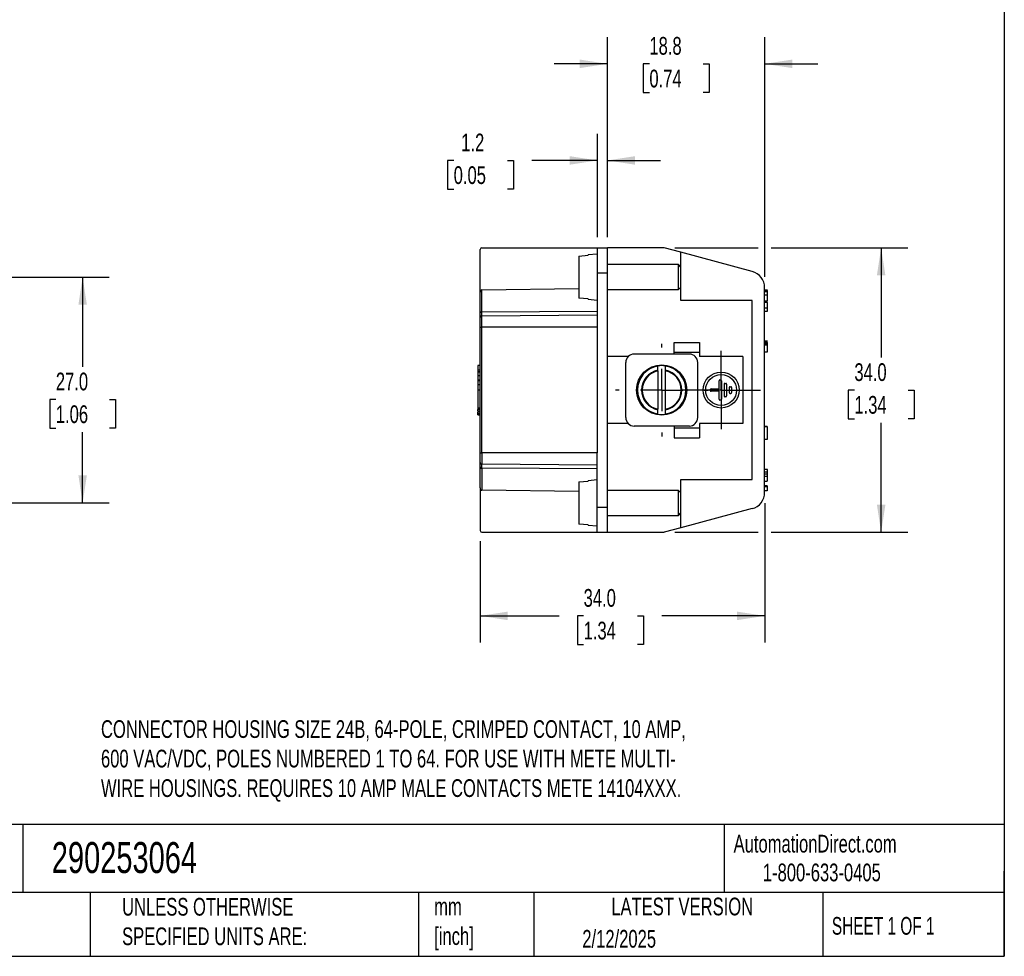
# Model space of a CAD drawing. Header units: millimetres. Extents: x 6 to 273, y 6 to 210.
# Tile 3 of 6: x 155 to 273, y 6 to 118. Entities that reach past the tile are written whole.
import ezdxf

# ---------------------------------------------------------------- set-up
doc = ezdxf.new("R2010")
doc.units = ezdxf.units.MM
doc.linetypes.add('SLD-Center', pattern=[19.05, 15.24, -1.27, 1.27, -1.27])
doc.linetypes.add('SLD-Solid', pattern=[0])
doc.layers.add('CENTER', color=40, linetype='SLD-Center')
doc.layers.add('DIMENSIONS', color=140, linetype='SLD-Solid', lineweight=25)
doc.layers.add('TEXT', color=140, linetype='SLD-Solid', lineweight=25)
doc.styles.add('SLDTEXTSTYLE0', font='TXT', dxfattribs={"width": 0.7})
doc.styles.add('SLDTEXTSTYLE1', font='TXT', dxfattribs={"width": 0.65})
doc.dimstyles.new('SLDDIMSTYLE0', dxfattribs={"dimtxt": 2.158008, "dimasz": 3.302, "dimexe": 0, "dimexo": 0.0625, "dimgap": 0.539502, "dimtad": 0, "dimtih": 1, "dimtoh": 1, "dimrnd": 1e-09, "dimzin": 4, "dimdsep": 46, "dimtxsty": 'SLDTEXTSTYLE0', "dimsah": 1, "dimcen": 0.09, "dimadec": 0, "dimazin": 1, "dimtfac": 1, "dimtofl": 0, "dimtmove": 0, "dimatfit": 3, "dimfxl": 0, "dimfrac": 2, "dimtolj": 1, "dimtzin": 12, "dimarcsym": 0})
doc.dimstyles.new('SLDDIMSTYLE2', dxfattribs={"dimtxt": 2.158008, "dimasz": 3.302, "dimexe": 0, "dimexo": 0.0625, "dimgap": 0.539502, "dimtad": 0, "dimtih": 1, "dimtoh": 1, "dimrnd": 1e-09, "dimzin": 12, "dimdsep": 46, "dimtxsty": 'SLDTEXTSTYLE0', "dimsah": 1, "dimcen": 0.09, "dimadec": 0, "dimazin": 3, "dimtfac": 1, "dimtmove": 0, "dimatfit": 0, "dimfxl": 0, "dimfrac": 2, "dimtolj": 1, "dimtzin": 12, "dimarcsym": 0})

# ---------------------------------------------------------------- blocks, each defined once
blk = doc.blocks.new('_D_1')
at = {"layer": 'DIMENSIONS'}
for p, q in [((149.48, 87.55), (166.07, 87.55)), ((162.89, 87.55), (162.89, 76.84)), ((159.69, 72.92), (158.96, 72.92)), ((158.96, 72.92), (158.96, 69.49)), ((166.1, 72.92), (166.83, 72.92)), ((166.83, 72.92), (166.83, 69.49)), ((158.96, 69.49), (159.69, 69.49)), ((166.83, 69.49), (166.1, 69.49)), ((162.89, 60.55), (162.89, 69.01)), ((149.48, 60.55), (166.07, 60.55))]:
    blk.add_line(p, q, dxfattribs=at)
for points in [[(162.89, 87.55), (162.39, 84.25), (163.4, 84.25)], [(162.89, 60.55), (163.4, 63.85), (162.39, 63.85)]]:
    blk.add_solid(points, dxfattribs=at)
at = {"layer": 'DIMENSIONS', "char_height": 2.117, "attachment_point": 1, "style": 'SLDTEXTSTYLE0'}
for s, insert in [('27.0', (159.69, 76.13)), ('1.06', (159.69, 72.22))]:
    blk.add_mtext(s, dxfattribs=dict(at, insert=insert))
blk = doc.blocks.new('_D_2')
at = {"layer": 'DIMENSIONS'}
for p, q in [((233.68, 91.05), (243.65, 91.05)), ((245.17, 91.05), (261.51, 91.05)), ((258.33, 91.05), (258.33, 77.95)), ((255.13, 74.04), (254.4, 74.04)), ((254.4, 74.04), (254.4, 70.61)), ((261.54, 74.04), (262.26, 74.04)), ((262.26, 74.04), (262.26, 70.61)), ((254.4, 70.61), (255.13, 70.61)), ((262.26, 70.61), (261.54, 70.61)), ((258.33, 57.05), (258.33, 70.12)), ((233.68, 57.05), (243.65, 57.05)), ((245.17, 57.05), (261.51, 57.05))]:
    blk.add_line(p, q, dxfattribs=at)
for points in [[(258.33, 91.05), (257.82, 87.75), (258.84, 87.75)], [(258.33, 57.05), (258.84, 60.35), (257.82, 60.35)]]:
    blk.add_solid(points, dxfattribs=at)
at = {"layer": 'DIMENSIONS', "char_height": 2.117, "attachment_point": 1, "style": 'SLDTEXTSTYLE0'}
for s, insert in [('34.0', (255.13, 77.25)), ('1.34', (255.13, 73.34))]:
    blk.add_mtext(s, dxfattribs=dict(at, insert=insert))
blk = doc.blocks.new('_D_3')
at = {"layer": 'DIMENSIONS'}
for p, q in [((244.41, 60.53), (244.41, 43.87)), ((210.41, 55.98), (210.41, 43.87)), ((210.41, 47.05), (219.85, 47.05)), ((222.77, 47.05), (222.05, 47.05)), ((222.05, 47.05), (222.05, 43.62)), ((229.19, 47.05), (229.91, 47.05)), ((229.91, 47.05), (229.91, 43.62)), ((244.41, 47.05), (232.11, 47.05)), ((222.05, 43.62), (222.77, 43.62)), ((229.91, 43.62), (229.19, 43.62))]:
    blk.add_line(p, q, dxfattribs=at)
for points in [[(210.41, 47.05), (213.71, 46.54), (213.71, 47.56)], [(244.41, 47.05), (241.11, 47.56), (241.11, 46.54)]]:
    blk.add_solid(points, dxfattribs=at)
at = {"layer": 'DIMENSIONS', "char_height": 2.117, "attachment_point": 1, "style": 'SLDTEXTSTYLE0'}
for s, insert in [('34.0', (222.77, 50.26)), ('1.34', (222.77, 46.35))]:
    blk.add_mtext(s, dxfattribs=dict(at, insert=insert))
blk = doc.blocks.new('_D_4')
at = {"layer": 'DIMENSIONS'}
for p, q in [((225.61, 92.32), (225.61, 116.23)), ((244.41, 87.57), (244.41, 116.23)), ((225.61, 113.05), (219.26, 113.05)), ((230.63, 113.05), (229.9, 113.05)), ((229.9, 113.05), (229.9, 109.62)), ((237.04, 113.05), (237.76, 113.05)), ((237.76, 113.05), (237.76, 109.62)), ((244.41, 113.05), (250.76, 113.05)), ((229.9, 109.62), (230.63, 109.62)), ((237.76, 109.62), (237.04, 109.62))]:
    blk.add_line(p, q, dxfattribs=at)
for points in [[(225.61, 113.05), (222.31, 113.56), (222.31, 112.54)], [(244.41, 113.05), (247.71, 112.54), (247.71, 113.56)]]:
    blk.add_solid(points, dxfattribs=at)
at = {"layer": 'DIMENSIONS', "char_height": 2.117, "attachment_point": 1, "style": 'SLDTEXTSTYLE0'}
for s, insert in [('18.8', (230.63, 116.26)), ('0.74', (230.63, 112.35))]:
    blk.add_mtext(s, dxfattribs=dict(at, insert=insert))
blk = doc.blocks.new('_D_5')
at = {"layer": 'DIMENSIONS'}
for p, q in [((224.41, 92.32), (224.41, 104.67)), ((225.61, 92.32), (225.61, 104.67)), ((207.24, 101.5), (206.52, 101.5)), ((206.52, 101.5), (206.52, 98.07)), ((213.66, 101.5), (214.38, 101.5)), ((214.38, 101.5), (214.38, 98.07)), ((224.41, 101.5), (216.58, 101.5)), ((225.61, 101.5), (231.96, 101.5)), ((206.52, 98.07), (207.24, 98.07)), ((214.38, 98.07), (213.66, 98.07))]:
    blk.add_line(p, q, dxfattribs=at)
for points in [[(224.41, 101.5), (221.11, 102.01), (221.11, 100.99)], [(225.61, 101.5), (228.91, 100.99), (228.91, 102.01)]]:
    blk.add_solid(points, dxfattribs=at)
at = {"layer": 'DIMENSIONS', "char_height": 2.117, "attachment_point": 1, "style": 'SLDTEXTSTYLE0'}
for s, insert in [('1.2', (208.14, 104.71)), ('0.05', (207.24, 100.8))]:
    blk.add_mtext(s, dxfattribs=dict(at, insert=insert))
blk = doc.blocks.new('SW_CENTERMARKSYMBOL_0')
at = {"layer": 'CENTER', "color": 0}
for p, q in [((0, 5.08), (0, 5.54)), ((0, 0), (0, 2.54)), ((-5.08, 0), (-5.54, 0)), ((0, 0), (-2.54, 0)), ((0, 0), (0, -2.54)), ((0, 0), (2.54, 0)), ((5.08, 0), (5.54, 0)), ((0, -5.08), (0, -5.54))]:
    blk.add_line(p, q, dxfattribs=at)
blk = doc.blocks.new('SW_CENTERMARKSYMBOL_1')
at = {"layer": 'CENTER', "color": 0}
for p, q in [((0, 2.54), (0, 4.69)), ((0, 0), (0, 2.54)), ((-2.54, 0), (-4.69, 0)), ((0, 0), (-2.54, 0)), ((0, 0), (0, -2.54)), ((0, 0), (2.54, 0)), ((2.54, 0), (4.69, 0)), ((0, -2.54), (0, -4.69))]:
    blk.add_line(p, q, dxfattribs=at)

msp = doc.modelspace()

# ---------------------------------------------------------------- linework, layer by layer
for p, q in [((210.407, 85.748), (210.407, 90.851)), ((210.607, 91.051), (224.407, 91.051)), ((224.407, 91.051), (225.607, 91.051)), ((224.407, 91.051), (224.407, 88.051)), ((225.607, 88.051), (225.607, 91.051)), ((232.407, 91.051), (225.607, 91.051)), ((234.407, 90.515), (232.407, 91.051)), ((222.207, 90.068), (223.307, 90.166)), ((222.207, 90.068), (222.207, 85.033)), ((224.407, 90.301), (223.307, 90.205)), ((223.307, 90.166), (223.307, 90.205)), ((234.407, 88.751), (234.407, 90.515)), ((242.925, 88.233), (234.407, 90.515)), ((234.107, 89.051), (225.607, 89.051)), ((234.407, 88.751), (234.107, 89.051)), ((234.107, 87.551), (234.107, 89.051)), ((234.407, 87.551), (234.407, 88.751)), ((224.407, 88.051), (225.607, 88.051)), ((224.407, 88.051), (224.407, 81.551)), ((225.607, 60.051), (225.607, 88.051)), ((234.107, 86.051), (234.107, 87.551)), ((234.407, 86.351), (234.407, 87.551)), ((210.605, 86.031), (222.207, 86.174)), ((210.605, 83.405), (210.605, 86.031)), ((225.607, 86.051), (234.107, 86.051)), ((234.107, 86.051), (234.407, 86.351)), ((234.407, 84.751), (234.407, 86.351)), ((244.407, 61.801), (244.407, 86.301)), ((244.745, 85.974), (244.407, 85.974)), ((244.707, 85.957), (244.407, 85.957)), ((210.407, 83.264), (210.407, 85.748)), ((223.307, 84.936), (222.207, 85.033)), ((223.307, 84.897), (223.307, 84.936)), ((223.307, 84.897), (224.407, 84.801)), ((242.907, 84.751), (234.407, 84.751)), ((242.907, 63.351), (242.907, 84.751)), ((244.707, 85.805), (244.407, 85.805)), ((244.707, 85.395), (244.407, 85.395)), ((244.707, 85.395), (244.707, 84.709)), ((244.707, 84.832), (244.745, 84.832)), ((244.407, 84.709), (244.707, 84.709)), ((244.707, 84.513), (244.407, 84.513)), ((244.707, 83.827), (244.407, 83.827)), ((244.707, 84.513), (244.707, 84.709)), ((244.707, 84.513), (244.707, 83.827)), ((210.605, 83.405), (224.407, 83.49)), ((210.605, 82.93), (210.605, 83.405)), ((210.605, 82.93), (224.407, 83.051)), ((210.605, 81.551), (210.605, 82.93)), ((244.707, 83.455), (244.407, 83.455)), ((244.707, 83.443), (244.407, 83.443)), ((210.407, 81.551), (210.605, 81.551)), ((210.407, 66.551), (210.407, 81.551)), ((224.407, 81.551), (210.605, 81.551)), ((210.605, 66.551), (210.605, 81.551)), ((224.407, 81.551), (224.407, 66.551)), ((233.607, 78.551), (233.607, 79.751)), ((233.607, 79.751), (236.607, 79.751)), ((236.607, 79.751), (236.607, 78.551)), ((244.745, 79.894), (244.407, 79.894)), ((244.745, 79.811), (244.407, 79.811)), ((244.707, 79.752), (244.407, 79.752)), ((244.707, 79.593), (244.407, 79.593)), ((244.707, 79.416), (244.407, 79.416)), ((228.093, 78.051), (225.607, 78.051)), ((235.407, 78.351), (228.807, 78.351)), ((236.607, 78.551), (233.607, 78.551)), ((233.607, 78.351), (233.607, 78.551)), ((236.607, 78.551), (236.607, 78.051)), ((241.807, 78.051), (236.607, 78.051)), ((241.807, 78.051), (241.807, 70.051)), ((244.707, 78.576), (244.407, 78.576)), ((210.407, 77.004), (210.107, 77.004)), ((210.107, 77.004), (210.107, 76.482)), ((227.807, 70.751), (227.807, 77.351)), ((231.657, 76.911), (231.657, 76.937)), ((231.657, 76.408), (231.657, 76.911)), ((232.557, 76.911), (232.557, 76.937)), ((232.557, 76.408), (232.557, 76.911)), ((236.407, 70.751), (236.407, 77.351)), ((210.107, 76.482), (210.407, 76.482)), ((210.107, 76.482), (210.107, 76.278)), ((210.107, 76.278), (210.407, 76.278)), ((210.107, 76.278), (210.107, 76.201)), ((210.407, 76.201), (210.107, 76.201)), ((210.107, 76.201), (210.107, 75.735)), ((210.407, 75.735), (210.107, 75.735)), ((210.107, 75.735), (210.107, 75.22)), ((231.657, 76.337), (231.657, 76.408)), ((231.657, 76.337), (231.657, 71.765)), ((232.557, 76.337), (232.557, 76.408)), ((232.557, 71.765), (232.557, 76.337)), ((210.407, 75.22), (210.107, 75.22)), ((210.107, 75.22), (210.107, 75.143)), ((210.407, 75.143), (210.107, 75.143)), ((210.107, 75.143), (210.107, 74.677)), ((210.407, 74.677), (210.107, 74.677)), ((210.107, 74.677), (210.107, 74.056)), ((238.007, 74.201), (238.957, 74.201)), ((238.957, 74.201), (238.957, 75.151)), ((239.057, 75.251), (239.157, 75.251)), ((239.257, 75.151), (239.257, 72.951)), ((239.557, 74.751), (239.557, 73.351)), ((239.657, 74.851), (239.757, 74.851)), ((239.857, 74.751), (239.857, 73.351)), ((240.157, 74.351), (240.157, 73.751)), ((240.257, 74.451), (240.357, 74.451)), ((240.457, 74.351), (240.457, 73.751)), ((210.107, 74.056), (210.407, 74.056)), ((210.107, 74.056), (210.107, 71.901)), ((237.907, 74.001), (237.907, 74.101)), ((238.957, 73.901), (238.007, 73.901)), ((238.957, 72.951), (238.957, 73.901)), ((239.757, 73.251), (239.657, 73.251)), ((240.257, 73.651), (240.357, 73.651)), ((210.407, 71.901), (210.107, 71.901)), ((210.107, 71.901), (210.107, 71.74)), ((239.157, 72.851), (239.057, 72.851)), ((210.407, 71.74), (210.107, 71.74)), ((210.107, 71.58), (210.107, 71.74)), ((210.107, 71.58), (210.407, 71.58)), ((210.107, 71.58), (210.107, 71.419)), ((210.407, 71.419), (210.107, 71.419)), ((210.107, 71.258), (210.107, 71.419)), ((210.107, 71.097), (210.107, 71.258)), ((210.107, 71.258), (210.407, 71.258)), ((210.107, 71.097), (210.407, 71.097)), ((231.657, 71.693), (231.657, 71.765)), ((231.657, 71.191), (231.657, 71.693)), ((231.657, 71.164), (231.657, 71.191)), ((232.557, 71.693), (232.557, 71.765)), ((232.557, 71.191), (232.557, 71.693)), ((232.557, 71.164), (232.557, 71.191)), ((228.093, 70.051), (225.607, 70.051)), ((235.407, 69.751), (228.807, 69.751)), ((233.607, 69.751), (233.607, 69.551)), ((233.607, 69.551), (233.607, 68.351)), ((233.607, 69.551), (236.607, 69.551)), ((241.807, 70.051), (236.607, 70.051)), ((236.607, 70.051), (236.607, 69.551)), ((236.607, 69.551), (236.607, 68.351)), ((244.407, 69.691), (244.707, 69.691)), ((244.707, 69.676), (244.407, 69.676)), ((233.607, 68.351), (236.607, 68.351)), ((244.407, 68.187), (244.745, 68.187)), ((210.407, 66.551), (210.605, 66.551)), ((210.605, 66.551), (210.605, 65.171)), ((224.407, 66.551), (210.605, 66.551)), ((224.407, 60.051), (224.407, 66.551)), ((210.407, 62.354), (210.407, 64.838)), ((224.407, 65.051), (210.605, 65.171)), ((210.605, 64.697), (210.605, 65.171)), ((224.407, 64.612), (210.605, 64.697)), ((210.605, 64.697), (210.605, 62.071)), ((244.745, 64.563), (244.407, 64.563)), ((244.707, 64.222), (244.407, 64.222)), ((244.707, 63.985), (244.407, 63.985)), ((244.707, 63.695), (244.407, 63.695)), ((244.707, 64.367), (244.707, 64.269)), ((244.707, 63.695), (244.707, 63.139)), ((222.207, 63.068), (223.307, 63.166)), ((222.207, 63.068), (222.207, 58.033)), ((224.407, 63.301), (223.307, 63.205)), ((223.307, 63.166), (223.307, 63.205)), ((234.407, 63.351), (242.907, 63.351)), ((234.407, 61.751), (234.407, 63.351)), ((244.407, 63.139), (244.707, 63.139)), ((244.707, 62.606), (244.407, 62.606)), ((244.707, 62.461), (244.407, 62.461)), ((244.707, 63.394), (244.745, 63.394)), ((244.707, 62.606), (244.707, 62.461)), ((210.407, 62.354), (210.407, 57.251)), ((222.207, 61.928), (210.605, 62.071)), ((234.107, 62.051), (225.607, 62.051)), ((234.407, 61.751), (234.107, 62.051)), ((234.107, 60.551), (234.107, 62.051)), ((234.407, 60.551), (234.407, 61.751)), ((244.707, 62.018), (244.407, 62.018)), ((244.707, 62.006), (244.407, 62.006)), ((224.407, 60.051), (225.607, 60.051)), ((224.407, 57.051), (224.407, 60.051)), ((225.607, 57.051), (225.607, 60.051)), ((234.107, 59.051), (234.107, 60.551)), ((234.407, 59.351), (234.407, 60.551)), ((225.607, 59.051), (234.107, 59.051)), ((234.107, 59.051), (234.407, 59.351)), ((242.925, 59.869), (234.407, 57.587)), ((234.407, 57.587), (234.407, 59.351)), ((223.307, 57.936), (222.207, 58.033)), ((223.307, 57.897), (223.307, 57.936)), ((223.307, 57.897), (224.407, 57.801)), ((210.607, 57.051), (224.407, 57.051)), ((224.407, 57.051), (225.607, 57.051)), ((225.607, 57.051), (232.407, 57.051)), ((234.407, 57.587), (232.407, 57.051))]:
    msp.add_line(p, q)
for centre, radius in [((232.107, 74.051), 3), ((239.207, 74.051), 2.15), ((239.207, 74.051), 1.85)]:
    msp.add_circle(centre, radius)
for centre, radius, start, end in [((210.607, 90.851), 0.2, 90, 180), ((242.407, 86.301), 2, 0, 75), ((210.582, 83.229), 0.178, 82.32466, 168.67622), ((210.607, 82.73), 0.2, 90.5, 180), ((228.807, 77.351), 1, 90, 180), ((235.407, 77.351), 1, 0, 90), ((232.107, 74.051), 2.895, 98.9423, 261.0577), ((232.107, 74.051), 2.921, 81.1387, 98.8613), ((232.107, 74.051), 2.895, 278.9423, 81.0577), ((232.107, 74.051), 2.4, 100.80692, 259.19308), ((232.107, 74.051), 2.33, 101.13564, 258.86436), ((232.107, 74.051), 2.4, 280.80692, 79.19308), ((232.107, 74.051), 2.33, 281.13564, 78.86436), ((238.007, 74.101), 0.1, 90, 180), ((239.057, 75.151), 0.1, 90, 180), ((239.157, 75.151), 0.1, 0, 90), ((239.657, 74.751), 0.1, 90, 180), ((239.757, 74.751), 0.1, 0, 90), ((240.257, 74.351), 0.1, 90, 180), ((240.357, 74.351), 0.1, 0, 90), ((238.007, 74.001), 0.1, 180, 270), ((239.657, 73.351), 0.1, 180, 270), ((239.757, 73.351), 0.1, 270, 0), ((240.257, 73.751), 0.1, 180, 270), ((240.357, 73.751), 0.1, 270, 0), ((239.057, 72.951), 0.1, 180, 270), ((239.157, 72.951), 0.1, 270, 0), ((228.807, 70.751), 1, 180, 270), ((232.107, 74.051), 2.921, 261.1387, 278.8613), ((235.407, 70.751), 1, 270, 0), ((210.607, 65.371), 0.2, 180, 269.5), ((210.582, 64.873), 0.178, 191.32378, 277.67534), ((242.407, 61.801), 2, 285, 0), ((210.607, 57.251), 0.2, 180, 270)]:
    msp.add_arc(centre, radius, start, end)
for centre, start_param, end_param in [((210.607, 85.748), 0.0087266, 1.5707963), ((210.607, 62.354), 1.5707963, 3.132866)]:
    msp.add_ellipse(centre, major_axis=(0, 0.283), ratio=0.7071068, start_param=start_param, end_param=end_param)
for points in [[(244.707, 85.957), (244.707, 85.943), (244.707, 85.893), (244.707, 85.805)], [(244.707, 79.752), (244.707, 79.713), (244.707, 79.66), (244.707, 79.593)], [(244.707, 79.593), (244.707, 79.544), (244.707, 79.485), (244.707, 79.416)], [(244.707, 64.222), (244.707, 64.157), (244.707, 64.077), (244.707, 63.985)], [(244.707, 63.985), (244.707, 63.916), (244.707, 63.82), (244.707, 63.695)]]:
    msp.add_open_spline(points, degree=3)
for points, knots in [([(244.707, 85.805), (244.707, 85.766), (244.707, 85.688), (244.707, 85.553), (244.707, 85.469), (244.707, 85.436)], [0, 0, 0, 0, 0.3729214, 0.7535965, 1, 1, 1, 1]), ([(244.707, 83.811), (244.707, 83.792), (244.707, 83.742), (244.707, 83.614), (244.707, 83.512), (244.707, 83.455)], [0, 0, 0, 0, 0.2117867, 0.5649463, 1, 1, 1, 1]), ([(210.407, 82.73), (210.407, 82.731), (210.407, 82.733), (210.407, 82.745), (210.407, 82.764), (210.407, 82.791), (210.407, 82.826), (210.407, 82.882), (210.407, 82.97), (210.407, 83.101), (210.407, 83.209), (210.407, 83.264)], [0, 0, 0, 0, 0.0839044, 0.1671088, 0.2499714, 0.3328549, 0.4161218, 0.5001296, 0.6671542, 0.8328095, 1, 1, 1, 1]), ([(210.407, 81.551), (210.407, 81.588), (210.407, 81.662), (210.407, 81.772), (210.407, 81.88), (210.407, 82.026), (210.407, 82.203), (210.407, 82.39), (210.407, 82.544), (210.407, 82.652), (210.407, 82.719), (210.407, 82.726), (210.407, 82.73)], [0, 0, 0, 0, 0.06026872, 0.12003365, 0.17983409, 0.24020836, 0.37002487, 0.50013087, 0.6299475, 0.76005363, 0.8799562, 1, 1, 1, 1]), ([(244.707, 79.416), (244.707, 79.357), (244.707, 79.281), (244.707, 78.984), (244.707, 78.78), (244.707, 78.576)], [0, 0, 0, 0, 0.3135942, 0.3135942, 1, 1, 1, 1]), ([(244.707, 69.676), (244.707, 69.669), (244.707, 69.654), (244.707, 69.575), (244.707, 69.456), (244.707, 69.27), (244.707, 69.012), (244.707, 68.716), (244.707, 68.455), (244.707, 68.28), (244.707, 68.194), (244.707, 68.195), (244.707, 68.195)], [0, 0, 0, 0, 0.0759603, 0.1461773, 0.2161737, 0.2869258, 0.4016529, 0.5213254, 0.6330321, 0.7541814, 0.8915226, 1, 1, 1, 1]), ([(210.407, 65.371), (210.407, 65.372), (210.407, 65.374), (210.407, 65.39), (210.407, 65.416), (210.407, 65.466), (210.407, 65.558), (210.407, 65.711), (210.407, 65.898), (210.407, 66.108), (210.407, 66.328), (210.407, 66.477), (210.407, 66.551)], [0, 0, 0, 0, 0.0602687, 0.1200337, 0.1798341, 0.2402084, 0.3700249, 0.5001309, 0.6299475, 0.7600536, 0.8799562, 1, 1, 1, 1]), ([(210.407, 64.838), (210.407, 64.866), (210.407, 64.921), (210.407, 64.997), (210.407, 65.066), (210.407, 65.128), (210.407, 65.185), (210.407, 65.25), (210.407, 65.314), (210.407, 65.363), (210.407, 65.368), (210.407, 65.371)], [0, 0, 0, 0, 0.0839044, 0.1671088, 0.2499714, 0.3328549, 0.4161218, 0.5001296, 0.6671542, 0.8328095, 1, 1, 1, 1]), ([(244.707, 64.556), (244.707, 64.558), (244.707, 64.566), (244.707, 64.522), (244.707, 64.417), (244.707, 64.284), (244.707, 64.222)], [0, 0, 0, 0, 0.1085995, 0.4513964, 0.7441402, 1, 1, 1, 1]), ([(244.707, 62.461), (244.707, 62.453), (244.707, 62.413), (244.707, 62.269), (244.707, 62.161), (244.707, 62.018)], [0, 0, 0, 0, 0.5009215, 0.5009215, 1, 1, 1, 1])]:
    msp.add_open_spline(points, degree=3, knots=knots)
at = {"layer": 'TEXT'}
for p, q in [((273.05, 209.55), (273.05, 6.35)), ((273.05, 22.126), (6.35, 22.126)), ((155.759, 22.126), (155.759, 13.97)), ((239.575, 22.126), (239.575, 13.97)), ((273.05, 6.35), (273.05, 16.51)), ((273.05, 13.97), (6.35, 13.97)), ((163.78, 13.97), (163.78, 6.35)), ((203.024, 13.97), (203.024, 6.35)), ((216.812, 13.97), (216.812, 6.35)), ((251.349, 13.97), (251.349, 6.35)), ((6.35, 6.35), (273.05, 6.35))]:
    msp.add_line(p, q, dxfattribs=at)

# ---------------------------------------------------------------- block references
at = {"layer": 'CENTER'}
for name, p in [('SW_CENTERMARKSYMBOL_0', (232.107, 74.051)), ('SW_CENTERMARKSYMBOL_1', (239.207, 74.051))]:
    msp.add_blockref(name, p, dxfattribs=at)

# ---------------------------------------------------------------- texts
at = {"layer": 'TEXT'}
for s, insert, char_height, attachment_point, style in [('CONNECTOR HOUSING SIZE 24B, 64-POLE, CRIMPED CONTACT, 10 AMP, ^J600 VAC/VDC, POLES NUMBERED 1 TO 64. FOR USE WITH METE MULTI-^JWIRE HOUSINGS. REQUIRES 10 AMP MALE CONTACTS METE 14104XXX.', (165.084, 34.576), 2.116667, 1, 'SLDTEXTSTYLE0'), ('290253064', (159.208, 20.011), 3.7042, 1, 'SLDTEXTSTYLE0'), ('AutomationDirect.com', (240.695, 20.877), 2.11667, 1, 'SLDTEXTSTYLE0'), ('1-800-633-0405', (244.192, 17.437), 2.11667, 1, 'SLDTEXTSTYLE0'), ('UNLESS OTHERWISE ^JSPECIFIED UNITS ARE:', (167.608, 13.331), 2.11667, 1, 'SLDTEXTSTYLE0'), ('LATEST VERSION', (234.552, 13.364), 2.11667, 2, 'SLDTEXTSTYLE0'), ('mm^J[inch]', (204.907, 13.357), 2.1167, 1, 'SLDTEXTSTYLE0'), ('SHEET 1 OF 1', (252.441, 11.051), 2.11667, 1, 'SLDTEXTSTYLE1'), ('2/12/2025', (222.613, 9.503), 2.1167, 1, 'SLDTEXTSTYLE0')]:
    msp.add_mtext(s, dxfattribs=dict(at, insert=insert, char_height=char_height, attachment_point=attachment_point, style=style))

# ---------------------------------------------------------------- dimensions: what is measured, and where the dimension line sits
at = {"layer": 'DIMENSIONS'}
for base, p1, p2, dimstyle, picture, middle in [((225.607, 113.052), (244.407, 86.301), (225.607, 91.051), 'SLDDIMSTYLE2', '_D_4', (233.834, 113.052)), ((210.407, 47.05), (244.407, 61.801), (210.407, 57.251), 'SLDDIMSTYLE0', '_D_3', (225.98, 47.05))]:
    dim = msp.add_linear_dim(base=base, p1=p1, p2=p2, dimstyle=dimstyle, dxfattribs=at)
    dim.commit()
    dim.dimension.update_dxf_attribs({"geometry": picture, "text_midpoint": middle, "dimtype": 160})
for base, p1, p2, angle, dimstyle, picture, middle in [((225.607, 101.498), (224.407, 91.051), (225.607, 91.051), 0, 'SLDDIMSTYLE2', '_D_5', (210.451, 101.498)), ((258.332, 91.051), (232.407, 57.051), (232.407, 91.051), 90, 'SLDDIMSTYLE0', '_D_2', (258.332, 74.038)), ((162.894, 60.551), (148.215, 87.551), (148.215, 60.551), 90, 'SLDDIMSTYLE0', '_D_1', (162.894, 72.922))]:
    dim = msp.add_linear_dim(base=base, p1=p1, p2=p2, angle=angle, dimstyle=dimstyle, dxfattribs=at)
    dim.commit()
    dim.dimension.update_dxf_attribs({"geometry": picture, "text_midpoint": middle, "dimtype": 160})

doc.saveas('drawing.dxf')
